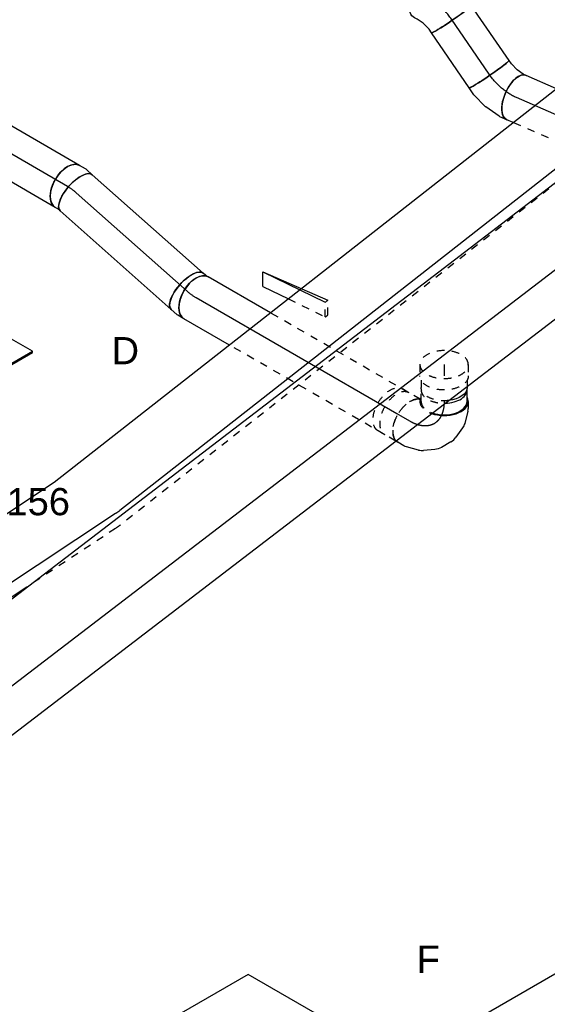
# Model space of a CAD drawing. Extents: x -329828 to 339781, y -55429 to 69176.
# Tile 62 of 140: x -35780 to -34035, y 38255 to 41510. Entities that reach past the tile are written whole.
import ezdxf
from ezdxf.enums import TextEntityAlignment as Align

# ---------------------------------------------------------------- set-up
doc = ezdxf.new("R2010")
doc.units = 0
doc.header["$LTSCALE"] = 50
doc.linetypes.add('CENTER2', pattern=[28.575, 19.05, -3.175, 3.175, -3.175])
doc.linetypes.add('STREEPJES', pattern=[0.1, 0.05, -0.05])
doc.layers.get('0').update_dxf_attribs({"linetype": 'CONTINUOUS'})
for name, color, linetype in [('EL6131--', 2, 'CONTINUOUS'), ('EM6131--', 1, 'CONTINUOUS'), ('lMcht retour bestaand_PR', 1, 'CONTINUOUS'), ('lucht retour bestaand', 8, 'CONTINUOUS'), ('WL570---_RETOUR', 112, 'CONTINUOUS'), ('WL570---_RETOUR_HL', 8, 'CONTINUOUS'), ('WL570---_RETOUR_RST', 2, 'CONTINUOUS'), ('WL570---_RETOUR_RST_HL', 1, 'CONTINUOUS'), ('WL570---_TOEVOER', 3, 'CONTINUOUS'), ('WM570---_RETOUR_PR', 1, 'CONTINUOUS'), ('WM570---_RETOUR_RST_PR', 1, 'CONTINUOUS'), ('WM570---_TOEVOER_PR', 1, 'CONTINUOUS')]:
    doc.layers.add(name, color=color, linetype=linetype)
doc.styles.add('BURO-018', font='ARIAL.TTF', dxfattribs={"height": 90})

# ---------------------------------------------------------------- blocks, each defined once
blk = doc.blocks.new('*U676')
at = {"color": 0, "linetype": 'STREEPJES', "ltscale": 10}
blk.add_line((-43, 119.3, 920.3), (309.3, 119.3, 920.3), dxfattribs=at)
at = {"color": 0, "ltscale": 10}
for p, q in [((309.3, 119.3, 920.3), (1490.9, 119.3, 920.3)), ((-70.1, 78.4, 920.3), (1463.9, 78.4, 920.3)), ((43, -119.3, 920.3), (1577, -119.3, 920.3))]:
    blk.add_line(p, q, dxfattribs=at)
at = {"layer": 'EM6131--', "color": 1, "style": 'BURO-018'}
blk.add_attdef('POSNR', text='', height=90, dxfattribs=at).set_placement((0, 0), align=Align.MIDDLE)
blk = doc.blocks.new('*U678')
at = {"color": 0, "ltscale": 10}
for p, q in [((-41.9, 122.7, 2906.3), (24, 122.7, 2906.3)), ((-72.1, 84.1, 2906.3), (2197.4, 84.1, 2906.3)), ((41.9, -122.7, 2906.3), (2311.4, -122.7, 2906.3))]:
    blk.add_line(p, q, dxfattribs=at)
at = {"color": 0, "linetype": 'STREEPJES', "ltscale": 10}
blk.add_line((24, 122.7, 2906.3), (2227.6, 122.7, 2906.3), dxfattribs=at)
at = {"layer": 'EM6131--', "color": 1, "style": 'BURO-018'}
blk.add_attdef('POSNR', text='', height=90, dxfattribs=at).set_placement((0, 0), align=Align.MIDDLE)
blk = doc.blocks.new('*U679')
at = {"color": 0, "linetype": 'STREEPJES', "ltscale": 10, "extrusion": (9.46631e-18, -7.79318e-17, -1)}
blk.add_ellipse((68.1, -84.1, 923.5), major_axis=(-212.5, 166.5), ratio=0.57735, start_param=0.635131, end_param=0.713671, dxfattribs=at)
at = {"color": 0, "ltscale": 10, "extrusion": (9.46631e-18, -7.79318e-17, -1)}
blk.add_ellipse((37.9, -122.7, 923.5), major_axis=(-212.5, 166.5), ratio=0.57735, start_param=0.635131, end_param=0.713671, dxfattribs=at)
at = {"layer": 'EM6131--', "color": 1, "style": 'BURO-018'}
blk.add_attdef('POSNR', text='', height=90, dxfattribs=at).set_placement((0, 0), align=Align.MIDDLE)
blk = doc.blocks.new('*U698')
at = {"color": 0, "ltscale": 10}
for p, q in [((0, 80, 2394), (507.7, 80, 2394)), ((0, -80, 2394), (507.7, -80, 2394))]:
    blk.add_line(p, q, dxfattribs=at)
blk.add_ellipse((0, 0, 2394), major_axis=(0, 80), ratio=0.57735, start_param=3.141593, end_param=6.283185, dxfattribs=at)
at = {"layer": 'WL570---_RETOUR_HL', "linetype": 'CENTER2'}
blk.add_line((0, 0, 2394), (507.7, 0, 2394), dxfattribs=at)
at = {"layer": 'WM570---_RETOUR_PR', "color": 1, "style": 'BURO-018'}
blk.add_attdef('POSNR', text='', height=90, dxfattribs=at).set_placement((0, 0), align=Align.MIDDLE)
blk = doc.blocks.new('*U699')
at = {"color": 0, "ltscale": 10}
for p, q in [((-19.2, 80, 2381.8), (-8.1, 80, 2381.8)), ((-8.1, 80, 2381.8), (0.8, 81.8, 2381.8)), ((-19.2, -80, 2381.8), (6.1, -80, 2381.8)), ((10.1, -79.6, 2381.8), (32.9, -74.9, 2381.8))]:
    blk.add_line(p, q, dxfattribs=at)
for centre, major_axis, ratio, start_param, end_param in [((-19.2, 0, 2381.8), (0, 80), 0.408248, 3.141593, 6.283185), ((0, 0, 2381.8), (8.1, -79.9), 0.497511, 6.232846, 6.333525)]:
    blk.add_ellipse(centre, major_axis=major_axis, ratio=ratio, start_param=start_param, end_param=end_param, dxfattribs=at)
at = {"color": 0, "ltscale": 10, "extrusion": (-1.8415e-17, 2.07668e-17, -1)}
blk.add_ellipse((16.8, 3.4, 2381.8), major_axis=(-16, 78.4), ratio=0.57735, start_param=0, end_param=3.141593, dxfattribs=at)
at = {"layer": 'WL570---_RETOUR_HL', "linetype": 'CENTER2'}
blk.add_ellipse((-69.8, 101.2, 2381.8), major_axis=(151.8, -50.6), ratio=0.57735, start_param=5.235988, end_param=5.497787, dxfattribs=at)
at = {"layer": 'WM570---_RETOUR_PR', "color": 1, "style": 'BURO-018'}
blk.add_attdef('POSNR', text='', height=90, dxfattribs=at).set_placement((0, 0), align=Align.MIDDLE)
blk = doc.blocks.new('*U700')
at = {"color": 8, "linetype": 'STREEPJES', "ltscale": 10}
for p, q in [((0, 80, 1590.9), (592.7, 80, 1590.9)), ((0, -80, 1590.9), (528.3, -80, 1590.9))]:
    blk.add_line(p, q, dxfattribs=at)
at = {"color": 0, "ltscale": 10}
for p, q in [((592.7, 80, 1590.9), (766.7, 80, 1590.9)), ((528.3, -80, 1590.9), (766.7, -80, 1590.9))]:
    blk.add_line(p, q, dxfattribs=at)
at = {"color": 8, "linetype": 'STREEPJES', "ltscale": 10}
blk.add_ellipse((0, 0, 1590.9), major_axis=(0, 80), ratio=0.57735, start_param=3.141593, end_param=6.283185, dxfattribs=at)
at = {"color": 0, "ltscale": 10, "extrusion": (-8.22703e-17, -4.74988e-17, -1)}
blk.add_ellipse((766.7, 0, 1590.9), major_axis=(0, 80), ratio=0.57735, start_param=0, end_param=3.141593, dxfattribs=at)
at = {"layer": 'WL570---_RETOUR_HL', "linetype": 'CENTER2'}
blk.add_line((0, 0, 1590.9), (766.7, 0, 1590.9), dxfattribs=at)
at = {"layer": 'WM570---_RETOUR_PR', "color": 1, "style": 'BURO-018'}
blk.add_attdef('POSNR', text='', height=90, dxfattribs=at).set_placement((0, 0), align=Align.MIDDLE)
blk = doc.blocks.new('*U701')
at = {"color": 0, "ltscale": 10}
for p, q in [((0, 80, 2153.8), (490.6, 80, 2153.8)), ((0, -80, 2153.8), (490.6, -80, 2153.8))]:
    blk.add_line(p, q, dxfattribs=at)
blk.add_ellipse((0, 0, 2153.8), major_axis=(0, 80), ratio=0.408248, start_param=3.141593, end_param=6.283185, dxfattribs=at)
at = {"color": 0, "ltscale": 10, "extrusion": (2.07668e-17, 1.8415e-17, -1)}
blk.add_ellipse((490.6, 0, 2153.8), major_axis=(0, 80), ratio=0.408248, start_param=0, end_param=3.141593, dxfattribs=at)
at = {"layer": 'WL570---_RETOUR_HL', "linetype": 'CENTER2'}
blk.add_line((0, 0, 2153.8), (490.6, 0, 2153.8), dxfattribs=at)
at = {"layer": 'WM570---_RETOUR_PR', "color": 1, "style": 'BURO-018'}
blk.add_attdef('POSNR', text='', height=90, dxfattribs=at).set_placement((0, 0), align=Align.MIDDLE)
blk = doc.blocks.new('*U702')
at = {"color": 0, "ltscale": 10}
for p, q in [((-17.2, 80, 2145.2), (6.1, 80, 2145.2)), ((10.1, 79.6, 2145.2), (34.9, 74.5, 2145.2)), ((-17.2, -80, 2145.2), (-8.1, -80, 2145.2)), ((-8.1, -80, 2145.2), (2.8, -82.2, 2145.2))]:
    blk.add_line(p, q, dxfattribs=at)
for centre, major_axis, ratio, start_param, end_param in [((-17.2, 0, 2145.2), (0, 80), 0.57735, 3.141593, 6.283185), ((0, 0, 2145.2), (8.1, 79.9), 0.497511, 6.232846, 6.333525)]:
    blk.add_ellipse(centre, major_axis=major_axis, ratio=ratio, start_param=start_param, end_param=end_param, dxfattribs=at)
at = {"color": 0, "ltscale": 10, "extrusion": (-5.45148e-17, -1.27622e-16, -1)}
blk.add_ellipse((18.8, -3.9, 2145.2), major_axis=(16, 78.4), ratio=0.408248, start_param=0, end_param=3.141593, dxfattribs=at)
at = {"layer": 'WL570---_RETOUR_HL', "linetype": 'CENTER2', "extrusion": (-5.45148e-17, -1.27622e-16, -1)}
blk.add_ellipse((48.1, -113.1, 2145.2), major_axis=(138.5, -80), ratio=0.57735, start_param=3.926991, end_param=4.18879, dxfattribs=at)
at = {"layer": 'WM570---_RETOUR_PR', "color": 1, "style": 'BURO-018'}
blk.add_attdef('POSNR', text='', height=90, dxfattribs=at).set_placement((0, 0), align=Align.MIDDLE)
blk = doc.blocks.new('*U703')
at = {"color": 8, "linetype": 'STREEPJES', "ltscale": 10}
for p, q in [((0, 80, 1284.5), (37.7, 80, 1284.5)), ((52.1, 76, 1284.5), (72, 76, 1284.5)), ((0, -80, 1284.5), (37.7, -80, 1284.5)), ((52.1, -76, 1284.5), (75.9, -76, 1284.5))]:
    blk.add_line(p, q, dxfattribs=at)
at = {"color": 0, "ltscale": 10}
blk.add_line((72, 76, 1284.5), (75.9, 76, 1284.5), dxfattribs=at)
at = {"color": 8, "linetype": 'STREEPJES', "ltscale": 10}
for start_param, end_param in [(0, 3.141593), (3.141593, 6.283185)]:
    blk.add_ellipse((0, 0, 1284.5), major_axis=(0, 80), ratio=0.57735, start_param=start_param, end_param=end_param, dxfattribs=at)
at = {"color": 8, "linetype": 'STREEPJES', "ltscale": 10, "extrusion": (5.55112e-17, -1.11022e-16, -1)}
for centre, major_axis, start_param in [((37.7, 0, 1284.5), (0, 80), 0), ((75.9, 0, 1284.5), (0, 76), 1.375261)]:
    blk.add_ellipse(centre, major_axis=major_axis, ratio=0.57735, start_param=start_param, end_param=3.141593, dxfattribs=at)
at = {"color": 0, "ltscale": 10, "extrusion": (5.55112e-17, -1.11022e-16, -1)}
blk.add_ellipse((75.9, 0, 1284.5), major_axis=(0, 76), ratio=0.57735, start_param=0, end_param=1.375261, dxfattribs=at)
at = {"layer": 'WL570---_RETOUR_HL', "linetype": 'CENTER2'}
blk.add_line((0, 0, 1284.5), (37.7, 0, 1284.5), dxfattribs=at)
at = {"layer": 'WM570---_RETOUR_PR', "color": 1, "style": 'BURO-018'}
blk.add_attdef('POSNR', text='', height=90, dxfattribs=at).set_placement((0, 0), align=Align.MIDDLE)
blk = doc.blocks.new('*U704')
at = {"color": 0, "ltscale": 10}
for p, q in [((-130.6, 76, 1463.2), (-168.8, 76, 1463.2)), ((-130.6, 80, 1463.2), (-107.4, 80, 1463.2)), ((-98.6, 78.8, 1463.2), (-58.1, 68, 1463.2)), ((-43.6, 61.2, 1463.2), (-12.5, 39.3, 1463.2)), ((2.8, 22.7, 1463.2), (21, -8.9, 1463.2)), ((27.8, -30.5, 1463.2), (31.2, -68.4, 1463.2)), ((29.8, -84.3, 1463.2), (19, -124.8, 1463.2)), ((15.6, -133, 1463.2), (4, -153.1, 1463.2))]:
    blk.add_line(p, q, dxfattribs=at)
at = {"color": 8, "linetype": 'STREEPJES', "ltscale": 10}
blk.add_line((-130.6, -76, 1463.2), (-168.8, -76, 1463.2), dxfattribs=at)
at = {"color": 0, "ltscale": 10}
for centre, major_axis, ratio, start_param, end_param in [((-168.8, 0, 1463.2), (0, 76), 0.57735, 4.752553, 6.37636), ((-130.6, 0, 1463.2), (0, 80), 0.57735, 0, 0.31756), ((-130.6, 0, 1463.2), (0, 80), 0.57735, 4.171239, 6.283185), ((-130.6, 0, 1463.2), (0, 76), 0.57735, 4.176795, 6.283185), ((-113.4, 0, 1463.2), (10.5, 79.7), 0.646887, 6.198226, 6.368145), ((-63.5, -22.6, 1463.2), (59.5, 54.4), 0.803023, 6.107746, 6.458625), ((-49, -69.5, 1463.2), (-80.2, 6.9), 0.750739, 3.009293, 3.273893)]:
    blk.add_ellipse(centre, major_axis=major_axis, ratio=ratio, start_param=start_param, end_param=end_param, dxfattribs=at)
at = {"color": 0, "ltscale": 10, "extrusion": (-8.32667e-17, -1.11022e-16, -1)}
for centre, major_axis, ratio, start_param, end_param in [((-84.7, -7.7, 1463.2), (-34.1, -73), 0.750739, 3.009293, 3.273893), ((-51.3, -43.7, 1463.2), (76.9, 24.3), 0.803023, 6.107746, 6.458625), ((-56.7, -98.2, 1463.2), (74.3, -30.8), 0.646887, 6.198226, 6.368145), ((-65.3, -113.1, 1463.2), (69.3, -40), 0.57735, 0, 0.165036)]:
    blk.add_ellipse(centre, major_axis=major_axis, ratio=ratio, start_param=start_param, end_param=end_param, dxfattribs=at)
at = {"color": 8, "linetype": 'STREEPJES', "ltscale": 10}
for centre, major_axis, start_param, end_param in [((-168.8, 0, 1463.2), (0, 76), 3.141593, 4.752553), ((-130.6, 0, 1463.2), (0, 76), 3.141593, 4.176795), ((-130.6, 0, 1463.2), (0, 80), 3.141593, 4.171239), ((-168.8, 0, 1463.2), (0, 76), 3.048418, 3.138451), ((-130.6, 0, 1463.2), (0, 80), 2.824032, 3.141593)]:
    blk.add_ellipse(centre, major_axis=major_axis, ratio=0.57735, start_param=start_param, end_param=end_param, dxfattribs=at)
at = {"color": 8, "linetype": 'STREEPJES', "ltscale": 10, "extrusion": (-8.32667e-17, -1.11022e-16, -1)}
blk.add_ellipse((-65.3, -113.1, 1463.2), major_axis=(69.3, -40), ratio=0.57735, start_param=0.165036, end_param=2.999695, dxfattribs=at)
at = {"layer": 'WL570---_RETOUR_HL', "linetype": 'CENTER2', "extrusion": (-8.32667e-17, -1.11022e-16, -1)}
blk.add_ellipse((-196, -113.1, 1463.2), major_axis=(-138.6, -80), ratio=0.57735, start_param=2.356194, end_param=3.926991, dxfattribs=at)
at = {"layer": 'WM570---_RETOUR_PR', "color": 1, "style": 'BURO-018'}
blk.add_attdef('POSNR', text='', height=90, dxfattribs=at).set_placement((0, 0), align=Align.MIDDLE)
blk = doc.blocks.new('*U705')
at = {"color": 0, "ltscale": 10}
blk.add_line((0, 80, 1555.6), (8, 80, 1555.6), dxfattribs=at)
at = {"color": 8, "linetype": 'STREEPJES', "ltscale": 10}
for p, q in [((8, 80, 1555.6), (75.4, 80, 1555.6)), ((6.8, -80, 1555.6), (75.4, -80, 1555.6))]:
    blk.add_line(p, q, dxfattribs=at)
at = {"color": 0, "ltscale": 10}
blk.add_ellipse((0, 0, 1555.6), major_axis=(0, 80), ratio=0.57735, start_param=6.118149, end_param=6.283185, dxfattribs=at)
at = {"color": 8, "linetype": 'STREEPJES', "ltscale": 10}
blk.add_ellipse((0, 0, 1555.6), major_axis=(0, 80), ratio=0.57735, start_param=3.28349, end_param=6.118149, dxfattribs=at)
at = {"color": 8, "linetype": 'STREEPJES', "ltscale": 10, "extrusion": (-3.31999e-17, -8.32667e-17, -1)}
blk.add_ellipse((75.4, 0, 1555.6), major_axis=(0, 80), ratio=0.57735, start_param=0, end_param=3.141593, dxfattribs=at)
at = {"layer": 'WL570---_RETOUR_HL', "linetype": 'CENTER2'}
blk.add_line((0, 0, 1555.6), (75.4, 0, 1555.6), dxfattribs=at)
at = {"layer": 'WM570---_RETOUR_PR', "color": 1, "style": 'BURO-018'}
blk.add_attdef('POSNR', text='', height=90, dxfattribs=at).set_placement((0, 0), align=Align.MIDDLE)
blk = doc.blocks.new('*U888')
at = {"color": 0, "ltscale": 10}
for p, q in [((-122.3, 174.3, 2149.2), (-203.9, 32.9, 2149.2)), ((100.6, 174.3, 2149.2), (-122.3, 174.3, 2149.2)), ((-10.8, -18.7, 2149.2), (-122.3, 174.3, 2149.2)), ((212.1, -18.7, 2149.2), (100.6, 174.3, 2149.2)), ((-411.3, 129, 2149.2), (-409.3, 132.6, 2149.2)), ((-147, 132.6, 2149.2), (-409.3, 132.6, 2149.2)), ((-409.3, 132.6, 2149.2), (-166.4, -288.1, 2149.2)), ((-411.3, 129, 2149.2), (-168.4, -291.7, 2149.2)), ((-203.9, 32.9, 2149.2), (-92.5, -160.2, 2149.2)), ((-92.5, -160.2, 2149.2), (-10.8, -18.7, 2149.2)), ((212.1, -18.7, 2149.2), (-10.8, -18.7, 2149.2)), ((130.4, -160.2, 2149.2), (212.1, -18.7, 2149.2)), ((319.5, -288.1, 2149.2), (188, -60.5, 2149.2)), ((-92.5, -160.2, 2149.2), (130.4, -160.2, 2149.2)), ((-166.4, -288.1, 2149.2), (-168.4, -291.7, 2149.2)), ((-168.4, -291.7, 2149.2), (317.4, -291.7, 2149.2)), ((-166.4, -288.1, 2149.2), (319.5, -288.1, 2149.2)), ((317.4, -291.7, 2149.2), (319.5, -288.1, 2149.2))]:
    blk.add_line(p, q, dxfattribs=at)
at = {"color": 8, "linetype": 'STREEPJES', "ltscale": 10}
for p, q in [((-146.4, 132.6, 2149.2), (-147, 132.6, 2149.2)), ((44.9, 77.8, 2149.2), (-12, 99.9, 2149.2)), ((44.9, 77.8, 2149.2), (-2.7, 116.1, 2149.2)), ((44.9, 77.8, 2149.2), (19.4, 122, 2149.2)), ((44.9, 77.8, 2149.2), (48.3, 116.1, 2149.2)), ((44.9, 77.8, 2149.2), (76.3, 99.9, 2149.2)), ((44.9, 77.8, 2149.2), (-6.1, 77.8, 2149.2)), ((44.9, 77.8, 2149.2), (13.5, 55.7, 2149.2)), ((44.9, 77.8, 2149.2), (41.5, 39.5, 2149.2)), ((44.9, 77.8, 2149.2), (70.4, 33.6, 2149.2)), ((44.9, 77.8, 2149.2), (92.5, 39.5, 2149.2)), ((44.9, 77.8, 2149.2), (101.9, 55.7, 2149.2)), ((44.9, 77.8, 2149.2), (95.9, 77.8, 2149.2))]:
    blk.add_line(p, q, dxfattribs=at)
at = {"color": 0, "ltscale": 10}
blk.add_ellipse((44.9, 77.8, 2149.2), major_axis=(54.1, -31.2), ratio=0.57735, dxfattribs=at)
at = {"layer": 'WL570---_RETOUR_RST_HL', "linetype": 'CENTER2'}
blk.add_circle((0, 0, 2149.2), 0.075, dxfattribs=at)
at = {"layer": 'WL570---_RETOUR_RST', "color": 1, "style": 'BURO-018'}
for tag in ['MC', 'Q']:
    blk.add_attdef(tag, text='', height=90, dxfattribs=at).set_placement((0, 0), align=Align.MIDDLE)
at = {"layer": 'WM570---_RETOUR_RST_PR', "color": 1, "style": 'BURO-018'}
blk.add_attdef('POSNR', text='', height=90, dxfattribs=at).set_placement((0, 0), align=Align.MIDDLE)
blk = doc.blocks.new('*U901')
at = {"color": 0, "ltscale": 10}
for p, q in [((-225.4, 278.6, -1774.4), (-345.8, 70, -1774.4)), ((160.8, 278.6, -1774.4), (-225.4, 278.6, -1774.4)), ((-32.3, -55.9, -1774.4), (-225.4, 278.6, -1774.4)), ((354, -55.9, -1774.4), (160.8, 278.6, -1774.4)), ((-430.7, 95.5, -1774.4), (-428.7, 99, -1774.4)), ((-329, 99, -1774.4), (-428.7, 99, -1774.4)), ((-428.7, 99, -1774.4), (-240.7, -226.5, -1774.4)), ((-430.7, 95.5, -1774.4), (-244.8, -226.5, -1774.4)), ((-345.8, 70, -1774.4), (-174.6, -226.5, -1774.4)), ((-130.8, -226.5, -1774.4), (-32.3, -55.9, -1774.4)), ((354, -55.9, -1774.4), (-32.3, -55.9, -1774.4)), ((255.4, -226.5, -1774.4), (354, -55.9, -1774.4))]:
    blk.add_line(p, q, dxfattribs=at)
at = {"color": 8, "linetype": 'STREEPJES', "ltscale": 10}
for p, q in [((64.3, 111.4, -1774.4), (-11.9, 172.6, -1774.4)), ((64.3, 111.4, -1774.4), (23.5, 182.1, -1774.4)), ((64.3, 111.4, -1774.4), (69.8, 172.6, -1774.4)), ((64.3, 111.4, -1774.4), (-26.8, 146.7, -1774.4)), ((64.3, 111.4, -1774.4), (114.6, 146.7, -1774.4)), ((64.3, 111.4, -1774.4), (-17.4, 111.4, -1774.4)), ((64.3, 111.4, -1774.4), (14, 76, -1774.4)), ((64.3, 111.4, -1774.4), (58.8, 50.1, -1774.4)), ((64.3, 111.4, -1774.4), (105.1, 40.7, -1774.4)), ((64.3, 111.4, -1774.4), (140.5, 50.1, -1774.4)), ((64.3, 111.4, -1774.4), (155.4, 76, -1774.4)), ((64.3, 111.4, -1774.4), (145.9, 111.4, -1774.4)), ((-244.8, -226.5, -1774.4), (-187.8, -325.3, -1774.4)), ((-240.7, -226.5, -1774.4), (-185.8, -321.7, -1774.4)), ((-174.6, -226.5, -1774.4), (-152.7, -264.5, -1774.4)), ((-152.7, -264.5, -1774.4), (-130.8, -226.5, -1774.4)), ((233.5, -264.5, -1774.4), (255.4, -226.5, -1774.4)), ((300.1, -321.7, -1774.4), (250.3, -235.5, -1774.4)), ((-152.7, -264.5, -1774.4), (233.5, -264.5, -1774.4)), ((-185.8, -321.7, -1774.4), (-187.8, -325.3, -1774.4)), ((-187.8, -325.3, -1774.4), (298, -325.3, -1774.4)), ((-185.8, -321.7, -1774.4), (300.1, -321.7, -1774.4)), ((298, -325.3, -1774.4), (300.1, -321.7, -1774.4))]:
    blk.add_line(p, q, dxfattribs=at)
at = {"color": 0, "ltscale": 10}
blk.add_ellipse((64.3, 111.4, -1774.4), major_axis=(86.6, -50), ratio=0.57735, dxfattribs=at)
at = {"layer": 'WL570---_RETOUR_RST_HL', "linetype": 'CENTER2'}
blk.add_circle((0, 0, -1774.4), 0.075, dxfattribs=at)
at = {"layer": 'WL570---_RETOUR_RST', "color": 1, "style": 'BURO-018'}
for tag in ['MC', 'Q']:
    blk.add_attdef(tag, text='', height=90, dxfattribs=at).set_placement((0, 0), align=Align.MIDDLE)
at = {"layer": 'WM570---_RETOUR_RST_PR', "color": 1, "style": 'BURO-018'}
blk.add_attdef('POSNR', text='', height=90, dxfattribs=at).set_placement((0, 0), align=Align.MIDDLE)
blk = doc.blocks.new('*U1022')
at = {"color": 0, "ltscale": 10}
for p, q in [((11.4, 179, -878.6), (4113.4, 179, -878.6)), ((138.2, -49.4, -878.6), (4240.2, -49.4, -878.6)), ((42.7, -179, -878.6), (3852.2, -179, -878.6))]:
    blk.add_line(p, q, dxfattribs=at)
at = {"layer": 'lMcht retour bestaand_PR', "color": 1, "style": 'BURO-018'}
blk.add_attdef('POSNR', text='', height=90, dxfattribs=at).set_placement((0, 0), align=Align.MIDDLE)
blk = doc.blocks.new('*U1027')
at = {"color": 0, "ltscale": 10}
for p, q in [((0, 80, 3097.4), (220.5, 80, 3097.4)), ((0, -80, 3097.4), (220.5, -80, 3097.4))]:
    blk.add_line(p, q, dxfattribs=at)
at = {"color": 0, "ltscale": 10, "extrusion": (-1.43874e-17, 7.7175e-17, -1)}
blk.add_ellipse((0, 0, 3097.4), major_axis=(0, -80), ratio=0.060555, start_param=0, end_param=3.141593, dxfattribs=at)
at = {"color": 0, "ltscale": 10}
blk.add_ellipse((220.5, 0, 3097.4), major_axis=(0, -80), ratio=0.060555, start_param=3.141593, end_param=6.283185, dxfattribs=at)
at = {"layer": 'WL570---_RETOUR_HL', "linetype": 'CENTER2'}
blk.add_line((0, 0, 3097.4), (220.5, 0, 3097.4), dxfattribs=at)
at = {"layer": 'WM570---_RETOUR_PR', "color": 1, "style": 'BURO-018'}
blk.add_attdef('POSNR', text='', height=90, dxfattribs=at).set_placement((0, 0), align=Align.MIDDLE)
blk = doc.blocks.new('*U1028')
at = {"color": 0, "ltscale": 10}
for p, q in [((-2, 93.1, 3080), (6.5, 98.4, 3080)), ((-66.2, 80, 3080), (-52, 80, 3080)), ((-52, 80, 3080), (-24.8, 84.7, 3080)), ((-24.8, 84.7, 3080), (-2, 93.1, 3080)), ((17.2, -70.3, 3080), (67.5, -51.8, 3080)), ((70, -50.6, 3080), (91.4, -37.2, 3080)), ((-66.2, -80, 3080), (-38.3, -80, 3080)), ((-38.3, -80, 3080), (16.4, -70.5, 3080)), ((17.2, -70.3, 3080), (16.4, -70.5, 3080))]:
    blk.add_line(p, q, dxfattribs=at)
at = {"color": 0, "ltscale": 10, "extrusion": (7.45559e-17, -1.85744e-16, -1)}
for centre, major_axis, ratio in [((48.9, 30.6, 3080), (-42.4, 67.8), 0.491713), ((-66.2, 0, 3080), (0, -80), 0.060555)]:
    blk.add_ellipse(centre, major_axis=major_axis, ratio=ratio, start_param=0, end_param=3.141593, dxfattribs=at)
at = {"color": 0, "ltscale": 10}
blk.add_ellipse((33.4, 20.9, 3080), major_axis=(-35.4, 72.2), ratio=0.412042, start_param=3.098951, end_param=3.184235, dxfattribs=at)
at = {"layer": 'WL570---_RETOUR_HL', "linetype": 'CENTER2'}
blk.add_ellipse((-58.8, 104.5, 3080), major_axis=(159.8, 8.3), ratio=0.651832, start_param=4.632455, end_param=5.417853, dxfattribs=at)
at = {"layer": 'WM570---_RETOUR_PR', "color": 1, "style": 'BURO-018'}
blk.add_attdef('POSNR', text='', height=90, dxfattribs=at).set_placement((0, 0), align=Align.MIDDLE)
blk = doc.blocks.new('*U1066')
at = {"color": 8, "linetype": 'STREEPJES', "ltscale": 10}
for p, q in [((0, 80, 2701.4), (627.1, 80, 2701.4)), ((0, -80, 2701.4), (540.6, -80, 2701.4))]:
    blk.add_line(p, q, dxfattribs=at)
at = {"color": 0, "ltscale": 10}
for p, q in [((627.1, 80, 2701.4), (650.7, 80, 2701.4)), ((540.6, -80, 2701.4), (650.7, -80, 2701.4))]:
    blk.add_line(p, q, dxfattribs=at)
at = {"color": 8, "linetype": 'STREEPJES', "ltscale": 10}
blk.add_ellipse((0, 0, 2701.4), major_axis=(0, 80), ratio=0.491713, start_param=3.141593, end_param=6.283185, dxfattribs=at)
at = {"color": 0, "ltscale": 10, "extrusion": (5.85111e-17, 1.46578e-16, -1)}
blk.add_ellipse((650.7, 0, 2701.4), major_axis=(0, 80), ratio=0.491713, start_param=0, end_param=3.141593, dxfattribs=at)
at = {"layer": 'WL570---_RETOUR_HL', "linetype": 'CENTER2'}
blk.add_line((0, 0, 2701.4), (650.7, 0, 2701.4), dxfattribs=at)
at = {"layer": 'WM570---_RETOUR_PR', "color": 1, "style": 'BURO-018'}
blk.add_attdef('POSNR', text='', height=90, dxfattribs=at).set_placement((0, 0), align=Align.MIDDLE)
blk = doc.blocks.new('*U1067')
at = {"color": 0, "ltscale": 10}
for p, q in [((-57.7, 80, 3101.5), (-32.5, 80, 3101.5)), ((-29.7, 79.7, 3101.5), (22.7, 68.7, 3101.5)), ((22.7, 68.7, 3101.5), (23.5, 68.5, 3101.5)), ((23.5, 68.5, 3101.5), (74.9, 47.5, 3101.5)), ((74.9, 47.5, 3101.5), (98.5, 32.7, 3101.5)), ((-57.7, -80, 3101.5), (-47.7, -80, 3101.5)), ((-47.7, -80, 3101.5), (-23.9, -85, 3101.5)), ((-23.9, -85, 3101.5), (1.7, -95.4, 3101.5)), ((1.7, -95.4, 3101.5), (13.7, -102.9, 3101.5))]:
    blk.add_line(p, q, dxfattribs=at)
for centre, major_axis, ratio, start_param, end_param in [((-57.7, 0, 3101.5), (0, 80), 0.491713, 3.141593, 6.283185), ((-39.4, 0, 3101.5), (-8.3, -79.9), 0.412042, 3.098951, 3.184235), ((56.1, -35.1, 3101.5), (-42.4, -67.8), 0.060555, 3.141593, 6.283185)]:
    blk.add_ellipse(centre, major_axis=major_axis, ratio=ratio, start_param=start_param, end_param=end_param, dxfattribs=at)
at = {"layer": 'WL570---_RETOUR_HL', "linetype": 'CENTER2', "extrusion": (4.43313e-17, -1.01787e-16, -1)}
blk.add_ellipse((-5.5, -119.8, 3101.5), major_axis=(139.9, -77.7), ratio=0.651832, start_param=4.006925, end_param=4.792323, dxfattribs=at)
at = {"layer": 'WM570---_RETOUR_PR', "color": 1, "style": 'BURO-018'}
blk.add_attdef('POSNR', text='', height=90, dxfattribs=at).set_placement((0, 0), align=Align.MIDDLE)
blk = doc.blocks.new('*U1114')
at = {"color": 0, "ltscale": 10}
blk.add_line((17.4, 100, -4108.2), (4572.5, 100, -4108.2), dxfattribs=at)
at = {"layer": 'WM570---_TOEVOER_PR', "color": 1, "style": 'BURO-018'}
blk.add_attdef('POSNR', text='', height=90, dxfattribs=at).set_placement((0, 0), align=Align.MIDDLE)
blk = doc.blocks.new('*U1136')
at = {"color": 0, "ltscale": 10}
for p, q in [((-73.3, 79.4, 1909.5), (-45.7, 119.9, 1909.5)), ((-45.7, 119.9, 1909.5), (67.8, -79.4, 1909.5)), ((-45.7, 119.9, 1909.5), (78.7, -79.1, 1909.5)), ((-73.3, 79.4, 1909.5), (-26.9, -2.1, 1909.5))]:
    blk.add_line(p, q, dxfattribs=at)
at = {"color": 0, "linetype": 'STREEPJES', "ltscale": 10}
for p, q in [((-26.9, -2.1, 1909.5), (40.2, -119.9, 1909.5)), ((40.2, -119.9, 1909.5), (67.8, -79.4, 1909.5)), ((51.1, -119.6, 1909.5), (78.7, -79.1, 1909.5))]:
    blk.add_line(p, q, dxfattribs=at)
at = {"color": 0, "ltscale": 10}
blk.add_ellipse((-45.7, 119.9, 1909.5), major_axis=(223.1, -152.1), ratio=0.57735, start_param=5.580598, end_param=5.632958, dxfattribs=at)
at = {"color": 0, "linetype": 'STREEPJES', "ltscale": 10}
blk.add_ellipse((-73.3, 79.4, 1909.5), major_axis=(223.1, -152.1), ratio=0.57735, start_param=5.580598, end_param=5.632958, dxfattribs=at)
at = {"layer": 'EM6131--', "color": 1, "style": 'BURO-018'}
blk.add_attdef('POSNR', text='', height=90, dxfattribs=at).set_placement((0, 0), align=Align.MIDDLE)

msp = doc.modelspace()

# ---------------------------------------------------------------- block references
at = {"layer": 'EL6131--'}
for name, p, rotation in [('*U678', (-33770.9, 41308.7, -2906.3), 218.074261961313), ('*U1136', (-34870.1, 40603.8, -1909.5), 34.28876615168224), ('*U676', (-35564.1, 39904.3, -920.3), 213.4677325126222), ('*U679', (-35560.6, 39906.6, -923.5), 218.074261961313)]:
    msp.add_blockref(name, p, dxfattribs=dict(at, rotation=rotation))
at = {"layer": 'lucht retour bestaand', "rotation": 37.42883070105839}
msp.add_blockref('*U1022', (-36338.8, 38963, 878.6), dxfattribs=at)
at = {"layer": 'WL570---_RETOUR'}
for name, p, rotation in [('*U1028', (-34389.3, 41566.7, -3080), 124.4398545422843), ('*U1027', (-34227.2, 41330.3, -3097.4), 124.4398545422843), ('*U1067', (-34189.7, 41275.7, -3101.5), 156.4655487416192), ('*U1066', (-33540.2, 40992.8, -2701.4), 156.4655487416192), ('*U698', (-35621.9, 40959.1, -2394), 149.9999999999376), ('*U699', (-35607, 40950.5, -2381.8), 138.4349488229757), ('*U701', (-35225.5, 40612.3, -2153.8), 138.4349488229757), ('*U702', (-35211.2, 40599.5, -2145.2), 149.9999999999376), ('*U700', (-34532.3, 40207.6, -1590.9), 149.9999999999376), ('*U703', (-34375.9, 40370.1, -1284.5), 270), ('*U705', (-34489, 40182.6, -1555.6), 149.9999999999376), ('*U704', (-34375.9, 40117.3, -1463.2), 270)]:
    msp.add_blockref(name, p, dxfattribs=dict(at, rotation=rotation))
at = {"layer": 'WL570---_RETOUR_RST'}
ref = msp.add_blockref('*U888', (-36158.6, 40503.9, -2149.2), dxfattribs=dict(at, rotation=30.00000000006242))
ref.add_attrib('Q', '156', dxfattribs={"color": 1, "height": 90, "style": 'BURO-018'}).set_placement((-35718.4, 39917), align=Align.MIDDLE)
ref.add_attrib('MC', 'D', dxfattribs={"color": 1, "height": 90, "style": 'BURO-018'}).set_placement((-35430.3, 40416.1), align=Align.MIDDLE)
ref = msp.add_blockref('*U901', (-35024, 38032.6, 1774.4), dxfattribs=dict(at, rotation=30.00000000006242))
ref.add_attrib('Q', '435', dxfattribs={"color": 1, "height": 90, "style": 'BURO-018'}).set_placement((-34428.3, 37661.1), align=Align.MIDDLE)
ref.add_attrib('MC', 'F', dxfattribs={"color": 1, "height": 90, "style": 'BURO-018'}).set_placement((-34428.3, 38404.1), align=Align.MIDDLE)
at = {"layer": 'WL570---_TOEVOER', "rotation": 30.00000000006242}
msp.add_blockref('*U1114', (-36831.5, 36612, 4108.2), dxfattribs=at)

doc.saveas('drawing.dxf')
